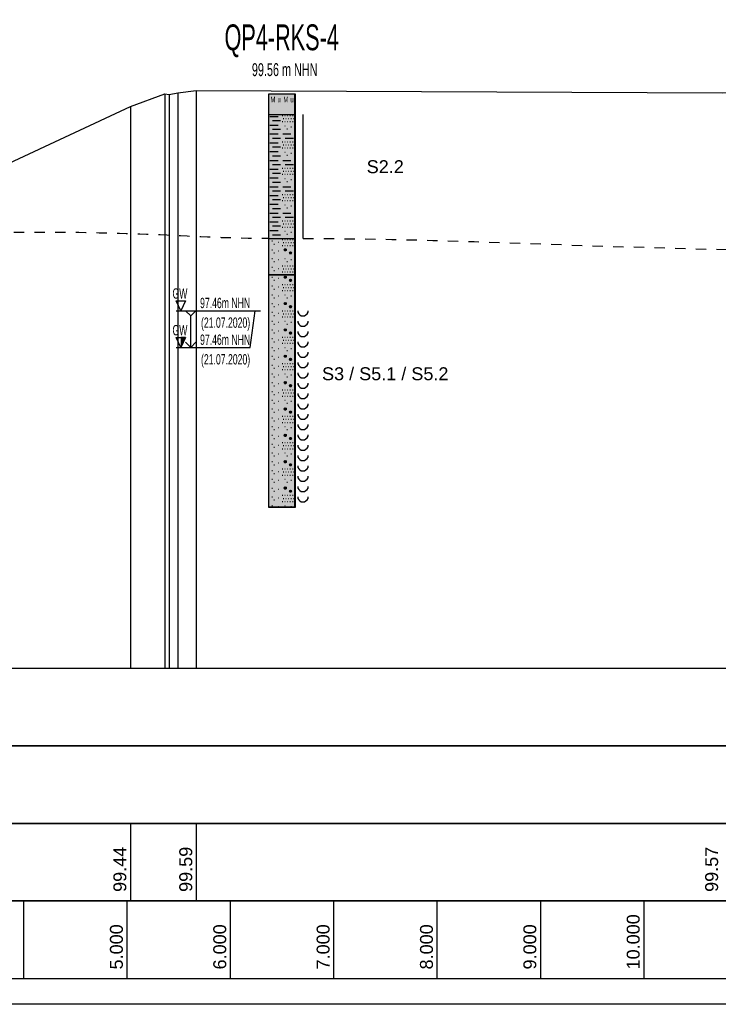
# Model space of a CAD drawing. Header units: metres. Extents: x -17 to 824, y 89 to 134.
# Tile 30 of 80: x 304 to 311, y 91 to 100. Entities that reach past the tile are written whole.
import ezdxf
from ezdxf.enums import TextEntityAlignment as Align

# ---------------------------------------------------------------- set-up
doc = ezdxf.new("R2010")
doc.units = ezdxf.units.M
doc.linetypes.add('ACAD_ISO03W100', pattern=[30, 12, -18])
for name, color, linetype in [('BG_GT_DC_RKS', 249, 'Continuous'), ('BG_GT_SCHICHT', 3, 'ACAD_ISO03W100'), ('BG_GT_TE', 6, 'Continuous'), ('BW_KOERP_GESCH', 126, 'Continuous'), ('BW_Z_BEM', 52, 'Continuous'), ('ZZ_GITTER', 40, 'Continuous')]:
    doc.layers.add(name, color=color, linetype=linetype)
doc.layers.add('ZZ_AFENSTER', color=6, linetype='Continuous', plot=False)
doc.styles.add('ARI025_V_50', font='arial.ttf', dxfattribs={"height": 0.125})
doc.styles.add('Arial', font='arial.ttf')
doc.styles.get("Standard").update_dxf_attribs({"font": 'arial.ttf'})

# ---------------------------------------------------------------- blocks, each defined once
blk = doc.blocks.new('QP4-RKS-4')
for p, q in [((-0.00255, 0), (0.00255, 0)), ((-0.00255, -0.0041), (-0.00255, 0)), ((-0.00255, 0), (0.00245, 0)), ((-0.00255, -0.08), (-0.00255, 0)), ((0.00245, 0), (0.00245, -0.08)), ((0.00255, 0), (0.00255, -0.0041)), ((-0.00255, -0.004), (0.00255, -0.004)), ((-0.00255, -0.0281), (-0.00255, -0.004)), ((0.00255, -0.0041), (-0.00255, -0.0041)), ((-0.00235, -0.0044), (-0.00075, -0.0044)), ((-0.00185, -0.0052), (-0.00025, -0.0052)), ((0.00005, -0.0042), (0.00015, -0.0042)), ((0.00005, -0.0054), (0.00015, -0.0054)), ((0.00025, -0.0048), (0.00035, -0.0048)), ((0.00055, -0.0042), (0.00065, -0.0042)), ((0.00055, -0.0054), (0.00065, -0.0054)), ((0.00075, -0.0048), (0.00085, -0.0048)), ((0.00105, -0.0042), (0.00115, -0.0042)), ((0.00105, -0.0054), (0.00115, -0.0054)), ((0.00125, -0.0048), (0.00135, -0.0048)), ((0.00155, -0.0042), (0.00165, -0.0042)), ((0.00155, -0.0054), (0.00165, -0.0054)), ((0.00175, -0.0048), (0.00185, -0.0048)), ((0.00205, -0.0042), (0.00215, -0.0042)), ((0.00205, -0.0054), (0.00215, -0.0054)), ((0.00225, -0.0048), (0.00235, -0.0048)), ((0.00255, -0.004), (0.00255, -0.0281)), ((0.00405, -0.004), (0.00405, -0.028)), ((-0.00235, -0.0061), (-0.00075, -0.0061)), ((-0.00185, -0.0069), (-0.00025, -0.0069)), ((0.00055, -0.0062), (0.00065, -0.0062)), ((0.00095, -0.0068), (0.00105, -0.0068)), ((0.00175, -0.0064), (0.00185, -0.0064)), ((-0.00235, -0.0078), (-0.00075, -0.0078)), ((-0.00235, -0.0095), (-0.00075, -0.0095)), ((-0.00185, -0.0086), (-0.00025, -0.0086)), ((0.00005, -0.0093), (0.00015, -0.0093)), ((0.00015, -0.0078), (0.00175, -0.0078)), ((0.00055, -0.0093), (0.00065, -0.0093)), ((0.00065, -0.0086), (0.00225, -0.0086)), ((0.00105, -0.0093), (0.00115, -0.0093)), ((0.00155, -0.0093), (0.00165, -0.0093)), ((0.00205, -0.0093), (0.00215, -0.0093)), ((-0.00235, -0.0112), (-0.00075, -0.0112)), ((-0.00185, -0.0103), (-0.00025, -0.0103)), ((0.00005, -0.0105), (0.00015, -0.0105)), ((0.00025, -0.0099), (0.00035, -0.0099)), ((0.00055, -0.0105), (0.00065, -0.0105)), ((0.00055, -0.0113), (0.00065, -0.0113)), ((0.00075, -0.0099), (0.00085, -0.0099)), ((0.00105, -0.0105), (0.00115, -0.0105)), ((0.00125, -0.0099), (0.00135, -0.0099)), ((0.00155, -0.0105), (0.00165, -0.0105)), ((0.00175, -0.0099), (0.00185, -0.0099)), ((0.00205, -0.0105), (0.00215, -0.0105)), ((0.00225, -0.0099), (0.00235, -0.0099)), ((-0.00235, -0.0129), (-0.00075, -0.0129)), ((-0.00185, -0.012), (-0.00025, -0.012)), ((0.00015, -0.0129), (0.00175, -0.0129)), ((0.00095, -0.0119), (0.00105, -0.0119)), ((0.00175, -0.0115), (0.00185, -0.0115)), ((-0.00235, -0.0146), (-0.00075, -0.0146)), ((-0.00185, -0.0137), (-0.00025, -0.0137)), ((0.00005, -0.0144), (0.00015, -0.0144)), ((0.00025, -0.015), (0.00035, -0.015)), ((0.00055, -0.0144), (0.00065, -0.0144)), ((0.00065, -0.0137), (0.00225, -0.0137)), ((0.00075, -0.015), (0.00085, -0.015)), ((0.00105, -0.0144), (0.00115, -0.0144)), ((0.00125, -0.015), (0.00135, -0.015)), ((0.00155, -0.0144), (0.00165, -0.0144)), ((0.00175, -0.015), (0.00185, -0.015)), ((0.00205, -0.0144), (0.00215, -0.0144)), ((0.00225, -0.015), (0.00235, -0.015)), ((-0.00235, -0.0163), (-0.00075, -0.0163)), ((-0.00185, -0.0154), (-0.00025, -0.0154)), ((-0.00185, -0.0171), (-0.00025, -0.0171)), ((0.00005, -0.0156), (0.00015, -0.0156)), ((0.00055, -0.0156), (0.00065, -0.0156)), ((0.00055, -0.0164), (0.00065, -0.0164)), ((0.00095, -0.017), (0.00105, -0.017)), ((0.00105, -0.0156), (0.00115, -0.0156)), ((0.00155, -0.0156), (0.00165, -0.0156)), ((0.00175, -0.0166), (0.00185, -0.0166)), ((0.00205, -0.0156), (0.00215, -0.0156)), ((-0.00235, -0.018), (-0.00075, -0.018)), ((-0.00185, -0.0188), (-0.00025, -0.0188)), ((0.00015, -0.018), (0.00175, -0.018)), ((0.00065, -0.0188), (0.00225, -0.0188)), ((-0.00235, -0.0197), (-0.00075, -0.0197)), ((-0.00185, -0.0205), (-0.00025, -0.0205)), ((0.00005, -0.0195), (0.00015, -0.0195)), ((0.00005, -0.0207), (0.00015, -0.0207)), ((0.00025, -0.0201), (0.00035, -0.0201)), ((0.00055, -0.0195), (0.00065, -0.0195)), ((0.00055, -0.0207), (0.00065, -0.0207)), ((0.00075, -0.0201), (0.00085, -0.0201)), ((0.00105, -0.0195), (0.00115, -0.0195)), ((0.00105, -0.0207), (0.00115, -0.0207)), ((0.00125, -0.0201), (0.00135, -0.0201)), ((0.00155, -0.0195), (0.00165, -0.0195)), ((0.00155, -0.0207), (0.00165, -0.0207)), ((0.00175, -0.0201), (0.00185, -0.0201)), ((0.00205, -0.0195), (0.00215, -0.0195)), ((0.00205, -0.0207), (0.00215, -0.0207)), ((0.00225, -0.0201), (0.00235, -0.0201)), ((-0.00235, -0.0214), (-0.00075, -0.0214)), ((-0.00185, -0.0222), (-0.00025, -0.0222)), ((0.00055, -0.0215), (0.00065, -0.0215)), ((0.00095, -0.0221), (0.00105, -0.0221)), ((0.00175, -0.0217), (0.00185, -0.0217)), ((-0.00235, -0.0231), (-0.00075, -0.0231)), ((-0.00185, -0.0239), (-0.00025, -0.0239)), ((0.00005, -0.0246), (0.00015, -0.0246)), ((0.00015, -0.0231), (0.00175, -0.0231)), ((0.00055, -0.0246), (0.00065, -0.0246)), ((0.00065, -0.0239), (0.00225, -0.0239)), ((0.00105, -0.0246), (0.00115, -0.0246)), ((0.00155, -0.0246), (0.00165, -0.0246)), ((0.00205, -0.0246), (0.00215, -0.0246)), ((-0.00235, -0.0248), (-0.00075, -0.0248)), ((-0.00235, -0.0265), (-0.00075, -0.0265)), ((-0.00185, -0.0256), (-0.00025, -0.0256)), ((0.00005, -0.0258), (0.00015, -0.0258)), ((0.00025, -0.0252), (0.00035, -0.0252)), ((0.00055, -0.0258), (0.00065, -0.0258)), ((0.00055, -0.0266), (0.00065, -0.0266)), ((0.00075, -0.0252), (0.00085, -0.0252)), ((0.00105, -0.0258), (0.00115, -0.0258)), ((0.00125, -0.0252), (0.00135, -0.0252)), ((0.00155, -0.0258), (0.00165, -0.0258)), ((0.00175, -0.0252), (0.00185, -0.0252)), ((0.00205, -0.0258), (0.00215, -0.0258)), ((0.00225, -0.0252), (0.00235, -0.0252)), ((-0.00255, -0.028), (0.00255, -0.028)), ((-0.00255, -0.0351), (-0.00255, -0.028)), ((0.00255, -0.0281), (-0.00255, -0.0281)), ((-0.00195, -0.0285), (-0.00185, -0.0285)), ((-0.00185, -0.0273), (-0.00025, -0.0273)), ((0.00005, -0.0282), (0.00015, -0.0282)), ((0.00055, -0.0282), (0.00065, -0.0282)), ((0.00095, -0.0272), (0.00105, -0.0272)), ((0.00105, -0.0282), (0.00115, -0.0282)), ((0.00155, -0.0282), (0.00165, -0.0282)), ((0.00175, -0.0268), (0.00185, -0.0268)), ((0.00205, -0.0282), (0.00215, -0.0282)), ((0.00255, -0.028), (0.00255, -0.0351)), ((-0.00195, -0.0302), (-0.00185, -0.0302)), ((-0.00155, -0.0291), (-0.00145, -0.0291)), ((-0.00075, -0.0287), (-0.00065, -0.0287)), ((-0.00075, -0.0304), (-0.00065, -0.0304)), ((0.00005, -0.0294), (0.00015, -0.0294)), ((0.00025, -0.0288), (0.00035, -0.0288)), ((0.00045, -0.0302), (0.00085, -0.0302)), ((0.00046, -0.03015), (0.00084, -0.03015)), ((0.00046, -0.03025), (0.00084, -0.03025)), ((0.00048, -0.0301), (0.00082, -0.0301)), ((0.00048, -0.0303), (0.00082, -0.0303)), ((0.00052, -0.03005), (0.00078, -0.03005)), ((0.00052, -0.03035), (0.00078, -0.03035)), ((0.00055, -0.0294), (0.00065, -0.0294)), ((0.00075, -0.0288), (0.00085, -0.0288)), ((0.00105, -0.0294), (0.00115, -0.0294)), ((0.00125, -0.0288), (0.00135, -0.0288)), ((0.00155, -0.0294), (0.00165, -0.0294)), ((0.00175, -0.0288), (0.00185, -0.0288)), ((0.00205, -0.0294), (0.00215, -0.0294)), ((0.00225, -0.0288), (0.00235, -0.0288)), ((-0.00195, -0.0319), (-0.00185, -0.0319)), ((-0.00155, -0.0308), (-0.00145, -0.0308)), ((-0.00075, -0.0321), (-0.00065, -0.0321)), ((0.00055, -0.0319), (0.00065, -0.0319)), ((0.00145, -0.0308), (0.00185, -0.0308)), ((0.00146, -0.03075), (0.00184, -0.03075)), ((0.00146, -0.03085), (0.00184, -0.03085)), ((0.00148, -0.0307), (0.00182, -0.0307)), ((0.00148, -0.0309), (0.00182, -0.0309)), ((0.00152, -0.03065), (0.00178, -0.03065)), ((0.00152, -0.03095), (0.00178, -0.03095)), ((0.00175, -0.0321), (0.00185, -0.0321)), ((-0.00195, -0.0336), (-0.00185, -0.0336)), ((-0.00155, -0.0325), (-0.00145, -0.0325)), ((-0.00155, -0.0342), (-0.00145, -0.0342)), ((-0.00075, -0.0338), (-0.00065, -0.0338)), ((0.00005, -0.0333), (0.00015, -0.0333)), ((0.00025, -0.0339), (0.00035, -0.0339)), ((0.00055, -0.0333), (0.00065, -0.0333)), ((0.00075, -0.0339), (0.00085, -0.0339)), ((0.00095, -0.0325), (0.00105, -0.0325)), ((0.00105, -0.0333), (0.00115, -0.0333)), ((0.00125, -0.0339), (0.00135, -0.0339)), ((0.00155, -0.0333), (0.00165, -0.0333)), ((0.00175, -0.0339), (0.00185, -0.0339)), ((0.00205, -0.0333), (0.00215, -0.0333)), ((0.00225, -0.0339), (0.00235, -0.0339)), ((-0.00255, -0.035), (0.00255, -0.035)), ((-0.00255, -0.0801), (-0.00255, -0.035)), ((0.00255, -0.0351), (-0.00255, -0.0351)), ((-0.00195, -0.0355), (-0.00185, -0.0355)), ((-0.00155, -0.0361), (-0.00145, -0.0361)), ((-0.00075, -0.0357), (-0.00065, -0.0357)), ((0.00005, -0.0345), (0.00015, -0.0345)), ((0.00045, -0.0355), (0.00085, -0.0355)), ((0.00046, -0.03545), (0.00084, -0.03545)), ((0.00046, -0.03555), (0.00084, -0.03555)), ((0.00048, -0.0354), (0.00082, -0.0354)), ((0.00048, -0.0356), (0.00082, -0.0356)), ((0.00052, -0.03535), (0.00078, -0.03535)), ((0.00052, -0.03565), (0.00078, -0.03565)), ((0.00055, -0.0345), (0.00065, -0.0345)), ((0.00105, -0.0345), (0.00115, -0.0345)), ((0.00145, -0.0361), (0.00185, -0.0361)), ((0.00146, -0.03605), (0.00184, -0.03605)), ((0.00146, -0.03615), (0.00184, -0.03615)), ((0.00148, -0.036), (0.00182, -0.036)), ((0.00152, -0.03595), (0.00178, -0.03595)), ((0.00155, -0.0345), (0.00165, -0.0345)), ((0.00205, -0.0345), (0.00215, -0.0345)), ((0.00255, -0.035), (0.00255, -0.0801)), ((-0.00195, -0.0372), (-0.00185, -0.0372)), ((-0.00155, -0.0378), (-0.00145, -0.0378)), ((-0.00075, -0.0374), (-0.00065, -0.0374)), ((0.00005, -0.0369), (0.00015, -0.0369)), ((0.00005, -0.0381), (0.00015, -0.0381)), ((0.00025, -0.0375), (0.00035, -0.0375)), ((0.00055, -0.0369), (0.00065, -0.0369)), ((0.00055, -0.0381), (0.00065, -0.0381)), ((0.00075, -0.0375), (0.00085, -0.0375)), ((0.00105, -0.0369), (0.00115, -0.0369)), ((0.00105, -0.0381), (0.00115, -0.0381)), ((0.00125, -0.0375), (0.00135, -0.0375)), ((0.00148, -0.0362), (0.00182, -0.0362)), ((0.00152, -0.03625), (0.00178, -0.03625)), ((0.00155, -0.0369), (0.00165, -0.0369)), ((0.00155, -0.0381), (0.00165, -0.0381)), ((0.00175, -0.0375), (0.00185, -0.0375)), ((0.00205, -0.0369), (0.00215, -0.0369)), ((0.00205, -0.0381), (0.00215, -0.0381)), ((0.00225, -0.0375), (0.00235, -0.0375)), ((-0.00195, -0.0389), (-0.00185, -0.0389)), ((-0.00155, -0.0395), (-0.00145, -0.0395)), ((-0.00075, -0.0391), (-0.00065, -0.0391)), ((0.00055, -0.0389), (0.00065, -0.0389)), ((0.00095, -0.0395), (0.00105, -0.0395)), ((0.00175, -0.0391), (0.00185, -0.0391)), ((-0.00195, -0.0406), (-0.00185, -0.0406)), ((-0.00155, -0.0412), (-0.00145, -0.0412)), ((-0.00075, -0.0408), (-0.00065, -0.0408)), ((0.00045, -0.0406), (0.00085, -0.0406)), ((0.00046, -0.04055), (0.00084, -0.04055)), ((0.00046, -0.04065), (0.00084, -0.04065)), ((0.00048, -0.0405), (0.00082, -0.0405)), ((0.00048, -0.0407), (0.00082, -0.0407)), ((0.00052, -0.04045), (0.00078, -0.04045)), ((0.00052, -0.04075), (0.00078, -0.04075)), ((0.00145, -0.0412), (0.00185, -0.0412)), ((0.00146, -0.04115), (0.00184, -0.04115)), ((0.00146, -0.04125), (0.00184, -0.04125)), ((0.00148, -0.0411), (0.00182, -0.0411)), ((0.00148, -0.0413), (0.00182, -0.0413)), ((0.00152, -0.04105), (0.00178, -0.04105)), ((0.00152, -0.04135), (0.00178, -0.04135)), ((-0.00195, -0.0423), (-0.00185, -0.0423)), ((-0.00155, -0.0429), (-0.00145, -0.0429)), ((-0.00075, -0.0425), (-0.00065, -0.0425)), ((0.00005, -0.042), (0.00015, -0.042)), ((0.00005, -0.0432), (0.00015, -0.0432)), ((0.00025, -0.0426), (0.00035, -0.0426)), ((0.00055, -0.042), (0.00065, -0.042)), ((0.00055, -0.0432), (0.00065, -0.0432)), ((0.00075, -0.0426), (0.00085, -0.0426)), ((0.00105, -0.042), (0.00115, -0.042)), ((0.00105, -0.0432), (0.00115, -0.0432)), ((0.00125, -0.0426), (0.00135, -0.0426)), ((0.00155, -0.042), (0.00165, -0.042)), ((0.00155, -0.0432), (0.00165, -0.0432)), ((0.00175, -0.0426), (0.00185, -0.0426)), ((0.00205, -0.042), (0.00215, -0.042)), ((0.00205, -0.0432), (0.00215, -0.0432)), ((0.00225, -0.0426), (0.00235, -0.0426)), ((0.00305, -0.042), (0.00305, -0.0423)), ((0.00305, -0.0423), (0.00325, -0.0426)), ((0.00325, -0.0426), (0.00345, -0.0428)), ((0.00345, -0.0428), (0.00375, -0.043)), ((0.00375, -0.043), (0.00405, -0.043)), ((0.00405, -0.043), (0.00435, -0.043)), ((0.00435, -0.043), (0.00465, -0.0428)), ((0.00465, -0.0428), (0.00485, -0.0426)), ((0.00485, -0.0426), (0.00505, -0.0423)), ((0.00505, -0.0423), (0.00505, -0.042)), ((-0.00195, -0.044), (-0.00185, -0.044)), ((-0.00195, -0.0457), (-0.00185, -0.0457)), ((-0.00155, -0.0446), (-0.00145, -0.0446)), ((-0.00075, -0.0442), (-0.00065, -0.0442)), ((0.00045, -0.0457), (0.00085, -0.0457)), ((0.00046, -0.04565), (0.00084, -0.04565)), ((0.00048, -0.0456), (0.00082, -0.0456)), ((0.00052, -0.04555), (0.00078, -0.04555)), ((0.00055, -0.044), (0.00065, -0.044)), ((0.00095, -0.0446), (0.00105, -0.0446)), ((0.00175, -0.0442), (0.00185, -0.0442)), ((0.00305, -0.044), (0.00305, -0.0443)), ((0.00305, -0.0443), (0.00325, -0.0446)), ((0.00325, -0.0446), (0.00345, -0.0448)), ((0.00345, -0.0448), (0.00375, -0.045)), ((0.00375, -0.045), (0.00405, -0.045)), ((0.00405, -0.045), (0.00435, -0.045)), ((0.00435, -0.045), (0.00465, -0.0448)), ((0.00465, -0.0448), (0.00485, -0.0446)), ((0.00485, -0.0446), (0.00505, -0.0443)), ((0.00505, -0.0443), (0.00505, -0.044)), ((-0.00195, -0.0474), (-0.00185, -0.0474)), ((-0.00155, -0.0463), (-0.00145, -0.0463)), ((-0.00075, -0.0459), (-0.00065, -0.0459)), ((-0.00075, -0.0476), (-0.00065, -0.0476)), ((0.00005, -0.0471), (0.00015, -0.0471)), ((0.00046, -0.04575), (0.00084, -0.04575)), ((0.00048, -0.0458), (0.00082, -0.0458)), ((0.00052, -0.04585), (0.00078, -0.04585)), ((0.00055, -0.0471), (0.00065, -0.0471)), ((0.00105, -0.0471), (0.00115, -0.0471)), ((0.00145, -0.0463), (0.00185, -0.0463)), ((0.00146, -0.04625), (0.00184, -0.04625)), ((0.00146, -0.04635), (0.00184, -0.04635)), ((0.00148, -0.0462), (0.00182, -0.0462)), ((0.00148, -0.0464), (0.00182, -0.0464)), ((0.00152, -0.04615), (0.00178, -0.04615)), ((0.00152, -0.04645), (0.00178, -0.04645)), ((0.00155, -0.0471), (0.00165, -0.0471)), ((0.00205, -0.0471), (0.00215, -0.0471)), ((0.00305, -0.046), (0.00305, -0.0463)), ((0.00305, -0.0463), (0.00325, -0.0466)), ((0.00325, -0.0466), (0.00345, -0.0468)), ((0.00345, -0.0468), (0.00375, -0.047)), ((0.00375, -0.047), (0.00405, -0.047)), ((0.00405, -0.047), (0.00435, -0.047)), ((0.00435, -0.047), (0.00465, -0.0468)), ((0.00465, -0.0468), (0.00485, -0.0466)), ((0.00485, -0.0466), (0.00505, -0.0463)), ((0.00505, -0.0463), (0.00505, -0.046)), ((-0.00195, -0.0491), (-0.00185, -0.0491)), ((-0.00155, -0.048), (-0.00145, -0.048)), ((-0.00075, -0.0493), (-0.00065, -0.0493)), ((0.00005, -0.0483), (0.00015, -0.0483)), ((0.00025, -0.0477), (0.00035, -0.0477)), ((0.00055, -0.0483), (0.00065, -0.0483)), ((0.00055, -0.0491), (0.00065, -0.0491)), ((0.00075, -0.0477), (0.00085, -0.0477)), ((0.00105, -0.0483), (0.00115, -0.0483)), ((0.00125, -0.0477), (0.00135, -0.0477)), ((0.00155, -0.0483), (0.00165, -0.0483)), ((0.00175, -0.0477), (0.00185, -0.0477)), ((0.00175, -0.0493), (0.00185, -0.0493)), ((0.00205, -0.0483), (0.00215, -0.0483)), ((0.00225, -0.0477), (0.00235, -0.0477)), ((0.00305, -0.048), (0.00305, -0.0483)), ((0.00305, -0.0483), (0.00325, -0.0486)), ((0.00325, -0.0486), (0.00345, -0.0488)), ((0.00345, -0.0488), (0.00375, -0.049)), ((0.00375, -0.049), (0.00405, -0.049)), ((0.00405, -0.049), (0.00435, -0.049)), ((0.00435, -0.049), (0.00465, -0.0488)), ((0.00465, -0.0488), (0.00485, -0.0486)), ((0.00485, -0.0486), (0.00505, -0.0483)), ((0.00505, -0.0483), (0.00505, -0.048)), ((-0.00195, -0.0508), (-0.00185, -0.0508)), ((-0.00155, -0.0497), (-0.00145, -0.0497)), ((-0.00155, -0.0514), (-0.00145, -0.0514)), ((-0.00075, -0.051), (-0.00065, -0.051)), ((0.00045, -0.0508), (0.00085, -0.0508)), ((0.00046, -0.05075), (0.00084, -0.05075)), ((0.00046, -0.05085), (0.00084, -0.05085)), ((0.00048, -0.0507), (0.00082, -0.0507)), ((0.00048, -0.0509), (0.00082, -0.0509)), ((0.00052, -0.05065), (0.00078, -0.05065)), ((0.00052, -0.05095), (0.00078, -0.05095)), ((0.00095, -0.0497), (0.00105, -0.0497)), ((0.00145, -0.0514), (0.00185, -0.0514)), ((0.00146, -0.05135), (0.00184, -0.05135)), ((0.00148, -0.0513), (0.00182, -0.0513)), ((0.00152, -0.05125), (0.00178, -0.05125)), ((0.00305, -0.05), (0.00305, -0.0503)), ((0.00305, -0.0503), (0.00325, -0.0506)), ((0.00325, -0.0506), (0.00345, -0.0508)), ((0.00345, -0.0508), (0.00375, -0.051)), ((0.00375, -0.051), (0.00405, -0.051)), ((0.00405, -0.051), (0.00435, -0.051)), ((0.00435, -0.051), (0.00465, -0.0508)), ((0.00465, -0.0508), (0.00485, -0.0506)), ((0.00485, -0.0506), (0.00505, -0.0503)), ((0.00505, -0.0503), (0.00505, -0.05)), ((-0.00195, -0.0525), (-0.00185, -0.0525)), ((-0.00155, -0.0531), (-0.00145, -0.0531)), ((-0.00075, -0.0527), (-0.00065, -0.0527)), ((0.00005, -0.0522), (0.00015, -0.0522)), ((0.00025, -0.0528), (0.00035, -0.0528)), ((0.00055, -0.0522), (0.00065, -0.0522)), ((0.00075, -0.0528), (0.00085, -0.0528)), ((0.00105, -0.0522), (0.00115, -0.0522)), ((0.00125, -0.0528), (0.00135, -0.0528)), ((0.00146, -0.05145), (0.00184, -0.05145)), ((0.00148, -0.0515), (0.00182, -0.0515)), ((0.00152, -0.05155), (0.00178, -0.05155)), ((0.00155, -0.0522), (0.00165, -0.0522)), ((0.00175, -0.0528), (0.00185, -0.0528)), ((0.00205, -0.0522), (0.00215, -0.0522)), ((0.00225, -0.0528), (0.00235, -0.0528)), ((0.00305, -0.052), (0.00305, -0.0523)), ((0.00305, -0.0523), (0.00325, -0.0526)), ((0.00325, -0.0526), (0.00345, -0.0528)), ((0.00345, -0.0528), (0.00375, -0.053)), ((0.00375, -0.053), (0.00405, -0.053)), ((0.00405, -0.053), (0.00435, -0.053)), ((0.00435, -0.053), (0.00465, -0.0528)), ((0.00465, -0.0528), (0.00485, -0.0526)), ((0.00485, -0.0526), (0.00505, -0.0523)), ((0.00505, -0.0523), (0.00505, -0.052)), ((-0.00195, -0.0542), (-0.00185, -0.0542)), ((-0.00155, -0.0548), (-0.00145, -0.0548)), ((-0.00075, -0.0544), (-0.00065, -0.0544)), ((0.00005, -0.0534), (0.00015, -0.0534)), ((0.00055, -0.0534), (0.00065, -0.0534)), ((0.00055, -0.0542), (0.00065, -0.0542)), ((0.00095, -0.0548), (0.00105, -0.0548)), ((0.00105, -0.0534), (0.00115, -0.0534)), ((0.00155, -0.0534), (0.00165, -0.0534)), ((0.00175, -0.0544), (0.00185, -0.0544)), ((0.00205, -0.0534), (0.00215, -0.0534)), ((0.00305, -0.054), (0.00305, -0.0543)), ((0.00305, -0.0543), (0.00325, -0.0546)), ((0.00325, -0.0546), (0.00345, -0.0548)), ((0.00345, -0.0548), (0.00375, -0.055)), ((0.00375, -0.055), (0.00405, -0.055)), ((0.00405, -0.055), (0.00435, -0.055)), ((0.00435, -0.055), (0.00465, -0.0548)), ((0.00465, -0.0548), (0.00485, -0.0546)), ((0.00485, -0.0546), (0.00505, -0.0543)), ((0.00505, -0.0543), (0.00505, -0.054)), ((-0.00195, -0.0559), (-0.00185, -0.0559)), ((-0.00155, -0.0565), (-0.00145, -0.0565)), ((-0.00075, -0.0561), (-0.00065, -0.0561)), ((0.00045, -0.0559), (0.00085, -0.0559)), ((0.00046, -0.05585), (0.00084, -0.05585)), ((0.00046, -0.05595), (0.00084, -0.05595)), ((0.00048, -0.0558), (0.00082, -0.0558)), ((0.00048, -0.056), (0.00082, -0.056)), ((0.00052, -0.05575), (0.00078, -0.05575)), ((0.00052, -0.05605), (0.00078, -0.05605)), ((0.00145, -0.0565), (0.00185, -0.0565)), ((0.00146, -0.05645), (0.00184, -0.05645)), ((0.00146, -0.05655), (0.00184, -0.05655)), ((0.00148, -0.0564), (0.00182, -0.0564)), ((0.00148, -0.0566), (0.00182, -0.0566)), ((0.00152, -0.05635), (0.00178, -0.05635)), ((0.00152, -0.05665), (0.00178, -0.05665)), ((0.00305, -0.056), (0.00305, -0.0563)), ((0.00305, -0.0563), (0.00325, -0.0566)), ((0.00325, -0.0566), (0.00345, -0.0568)), ((0.00345, -0.0568), (0.00375, -0.057)), ((0.00375, -0.057), (0.00405, -0.057)), ((0.00405, -0.057), (0.00435, -0.057)), ((0.00435, -0.057), (0.00465, -0.0568)), ((0.00465, -0.0568), (0.00485, -0.0566)), ((0.00485, -0.0566), (0.00505, -0.0563)), ((0.00505, -0.0563), (0.00505, -0.056)), ((-0.00195, -0.0576), (-0.00185, -0.0576)), ((-0.00155, -0.0582), (-0.00145, -0.0582)), ((-0.00075, -0.0578), (-0.00065, -0.0578)), ((0.00005, -0.0573), (0.00015, -0.0573)), ((0.00005, -0.0585), (0.00015, -0.0585)), ((0.00025, -0.0579), (0.00035, -0.0579)), ((0.00055, -0.0573), (0.00065, -0.0573)), ((0.00055, -0.0585), (0.00065, -0.0585)), ((0.00075, -0.0579), (0.00085, -0.0579)), ((0.00105, -0.0573), (0.00115, -0.0573)), ((0.00105, -0.0585), (0.00115, -0.0585)), ((0.00125, -0.0579), (0.00135, -0.0579)), ((0.00155, -0.0573), (0.00165, -0.0573)), ((0.00155, -0.0585), (0.00165, -0.0585)), ((0.00175, -0.0579), (0.00185, -0.0579)), ((0.00205, -0.0573), (0.00215, -0.0573)), ((0.00205, -0.0585), (0.00215, -0.0585)), ((0.00225, -0.0579), (0.00235, -0.0579)), ((0.00305, -0.058), (0.00305, -0.0583)), ((0.00305, -0.0583), (0.00325, -0.0586)), ((0.00325, -0.0586), (0.00345, -0.0588)), ((0.00345, -0.0588), (0.00375, -0.059)), ((0.00375, -0.059), (0.00405, -0.059)), ((0.00405, -0.059), (0.00435, -0.059)), ((0.00435, -0.059), (0.00465, -0.0588)), ((0.00465, -0.0588), (0.00485, -0.0586)), ((0.00485, -0.0586), (0.00505, -0.0583)), ((0.00505, -0.0583), (0.00505, -0.058)), ((-0.00195, -0.0593), (-0.00185, -0.0593)), ((-0.00155, -0.0599), (-0.00145, -0.0599)), ((-0.00075, -0.0595), (-0.00065, -0.0595)), ((0.00046, -0.06095), (0.00084, -0.06095)), ((0.00048, -0.0609), (0.00082, -0.0609)), ((0.00052, -0.06085), (0.00078, -0.06085)), ((0.00055, -0.0593), (0.00065, -0.0593)), ((0.00095, -0.0599), (0.00105, -0.0599)), ((0.00175, -0.0595), (0.00185, -0.0595)), ((0.00305, -0.06), (0.00305, -0.0603)), ((0.00305, -0.0603), (0.00325, -0.0606)), ((0.00325, -0.0606), (0.00345, -0.0608)), ((0.00345, -0.0608), (0.00375, -0.061)), ((0.00435, -0.061), (0.00465, -0.0608)), ((0.00465, -0.0608), (0.00485, -0.0606)), ((0.00485, -0.0606), (0.00505, -0.0603)), ((0.00505, -0.0603), (0.00505, -0.06)), ((-0.00195, -0.061), (-0.00185, -0.061)), ((-0.00195, -0.0627), (-0.00185, -0.0627)), ((-0.00155, -0.0616), (-0.00145, -0.0616)), ((-0.00075, -0.0612), (-0.00065, -0.0612)), ((0.00005, -0.0624), (0.00015, -0.0624)), ((0.00045, -0.061), (0.00085, -0.061)), ((0.00046, -0.06105), (0.00084, -0.06105)), ((0.00048, -0.0611), (0.00082, -0.0611)), ((0.00052, -0.06115), (0.00078, -0.06115)), ((0.00055, -0.0624), (0.00065, -0.0624)), ((0.00105, -0.0624), (0.00115, -0.0624)), ((0.00145, -0.0616), (0.00185, -0.0616)), ((0.00146, -0.06155), (0.00184, -0.06155)), ((0.00146, -0.06165), (0.00184, -0.06165)), ((0.00148, -0.0615), (0.00182, -0.0615)), ((0.00148, -0.0617), (0.00182, -0.0617)), ((0.00152, -0.06145), (0.00178, -0.06145)), ((0.00152, -0.06175), (0.00178, -0.06175)), ((0.00155, -0.0624), (0.00165, -0.0624)), ((0.00205, -0.0624), (0.00215, -0.0624)), ((0.00305, -0.062), (0.00305, -0.0623)), ((0.00305, -0.0623), (0.00325, -0.0626)), ((0.00325, -0.0626), (0.00345, -0.0628)), ((0.00345, -0.0628), (0.00375, -0.063)), ((0.00375, -0.061), (0.00405, -0.061)), ((0.00405, -0.061), (0.00435, -0.061)), ((0.00435, -0.063), (0.00465, -0.0628)), ((0.00465, -0.0628), (0.00485, -0.0626)), ((0.00485, -0.0626), (0.00505, -0.0623)), ((0.00505, -0.0623), (0.00505, -0.062)), ((-0.00195, -0.0644), (-0.00185, -0.0644)), ((-0.00155, -0.0633), (-0.00145, -0.0633)), ((-0.00075, -0.0629), (-0.00065, -0.0629)), ((-0.00075, -0.0646), (-0.00065, -0.0646)), ((0.00005, -0.0636), (0.00015, -0.0636)), ((0.00025, -0.063), (0.00035, -0.063)), ((0.00055, -0.0636), (0.00065, -0.0636)), ((0.00055, -0.0644), (0.00065, -0.0644)), ((0.00075, -0.063), (0.00085, -0.063)), ((0.00105, -0.0636), (0.00115, -0.0636)), ((0.00125, -0.063), (0.00135, -0.063)), ((0.00155, -0.0636), (0.00165, -0.0636)), ((0.00175, -0.063), (0.00185, -0.063)), ((0.00175, -0.0646), (0.00185, -0.0646)), ((0.00205, -0.0636), (0.00215, -0.0636)), ((0.00225, -0.063), (0.00235, -0.063)), ((0.00305, -0.064), (0.00305, -0.0643)), ((0.00305, -0.0643), (0.00325, -0.0646)), ((0.00325, -0.0646), (0.00345, -0.0648)), ((0.00375, -0.063), (0.00405, -0.063)), ((0.00405, -0.063), (0.00435, -0.063)), ((0.00465, -0.0648), (0.00485, -0.0646)), ((0.00485, -0.0646), (0.00505, -0.0643)), ((0.00505, -0.0643), (0.00505, -0.064)), ((-0.00195, -0.0661), (-0.00185, -0.0661)), ((-0.00155, -0.065), (-0.00145, -0.065)), ((-0.00075, -0.0663), (-0.00065, -0.0663)), ((0.00045, -0.0661), (0.00085, -0.0661)), ((0.00046, -0.06605), (0.00084, -0.06605)), ((0.00046, -0.06615), (0.00084, -0.06615)), ((0.00048, -0.066), (0.00082, -0.066)), ((0.00048, -0.0662), (0.00082, -0.0662)), ((0.00052, -0.06595), (0.00078, -0.06595)), ((0.00052, -0.06625), (0.00078, -0.06625)), ((0.00095, -0.065), (0.00105, -0.065)), ((0.00146, -0.06665), (0.00184, -0.06665)), ((0.00148, -0.0666), (0.00182, -0.0666)), ((0.00152, -0.06655), (0.00178, -0.06655)), ((0.00305, -0.066), (0.00305, -0.0663)), ((0.00305, -0.0663), (0.00325, -0.0666)), ((0.00325, -0.0666), (0.00345, -0.0668)), ((0.00345, -0.0648), (0.00375, -0.065)), ((0.00375, -0.065), (0.00405, -0.065)), ((0.00405, -0.065), (0.00435, -0.065)), ((0.00435, -0.065), (0.00465, -0.0648)), ((0.00465, -0.0668), (0.00485, -0.0666)), ((0.00485, -0.0666), (0.00505, -0.0663)), ((0.00505, -0.0663), (0.00505, -0.066)), ((-0.00195, -0.0678), (-0.00185, -0.0678)), ((-0.00155, -0.0667), (-0.00145, -0.0667)), ((-0.00155, -0.0684), (-0.00145, -0.0684)), ((-0.00075, -0.068), (-0.00065, -0.068)), ((0.00005, -0.0675), (0.00015, -0.0675)), ((0.00025, -0.0681), (0.00035, -0.0681)), ((0.00055, -0.0675), (0.00065, -0.0675)), ((0.00075, -0.0681), (0.00085, -0.0681)), ((0.00105, -0.0675), (0.00115, -0.0675)), ((0.00125, -0.0681), (0.00135, -0.0681)), ((0.00145, -0.0667), (0.00185, -0.0667)), ((0.00146, -0.06675), (0.00184, -0.06675)), ((0.00148, -0.0668), (0.00182, -0.0668)), ((0.00152, -0.06685), (0.00178, -0.06685)), ((0.00155, -0.0675), (0.00165, -0.0675)), ((0.00175, -0.0681), (0.00185, -0.0681)), ((0.00205, -0.0675), (0.00215, -0.0675)), ((0.00225, -0.0681), (0.00235, -0.0681)), ((0.00305, -0.068), (0.00305, -0.0683)), ((0.00305, -0.0683), (0.00325, -0.0686)), ((0.00345, -0.0668), (0.00375, -0.067)), ((0.00375, -0.067), (0.00405, -0.067)), ((0.00405, -0.067), (0.00435, -0.067)), ((0.00435, -0.067), (0.00465, -0.0668)), ((0.00485, -0.0686), (0.00505, -0.0683)), ((0.00505, -0.0683), (0.00505, -0.068)), ((-0.00195, -0.0695), (-0.00185, -0.0695)), ((-0.00155, -0.0701), (-0.00145, -0.0701)), ((-0.00075, -0.0697), (-0.00065, -0.0697)), ((0.00005, -0.0687), (0.00015, -0.0687)), ((0.00055, -0.0687), (0.00065, -0.0687)), ((0.00055, -0.0695), (0.00065, -0.0695)), ((0.00095, -0.0701), (0.00105, -0.0701)), ((0.00105, -0.0687), (0.00115, -0.0687)), ((0.00155, -0.0687), (0.00165, -0.0687)), ((0.00175, -0.0697), (0.00185, -0.0697)), ((0.00205, -0.0687), (0.00215, -0.0687)), ((0.00305, -0.07), (0.00305, -0.0703)), ((0.00305, -0.0703), (0.00325, -0.0706)), ((0.00325, -0.0686), (0.00345, -0.0688)), ((0.00345, -0.0688), (0.00375, -0.069)), ((0.00375, -0.069), (0.00405, -0.069)), ((0.00405, -0.069), (0.00435, -0.069)), ((0.00435, -0.069), (0.00465, -0.0688)), ((0.00465, -0.0688), (0.00485, -0.0686)), ((0.00485, -0.0706), (0.00505, -0.0703)), ((0.00505, -0.0703), (0.00505, -0.07)), ((-0.00195, -0.0712), (-0.00185, -0.0712)), ((-0.00155, -0.0718), (-0.00145, -0.0718)), ((-0.00075, -0.0714), (-0.00065, -0.0714)), ((0.00045, -0.0712), (0.00085, -0.0712)), ((0.00046, -0.07115), (0.00084, -0.07115)), ((0.00046, -0.07125), (0.00084, -0.07125)), ((0.00048, -0.0711), (0.00082, -0.0711)), ((0.00048, -0.0713), (0.00082, -0.0713)), ((0.00052, -0.07105), (0.00078, -0.07105)), ((0.00052, -0.07135), (0.00078, -0.07135)), ((0.00145, -0.0718), (0.00185, -0.0718)), ((0.00146, -0.07175), (0.00184, -0.07175)), ((0.00146, -0.07185), (0.00184, -0.07185)), ((0.00148, -0.0717), (0.00182, -0.0717)), ((0.00148, -0.0719), (0.00182, -0.0719)), ((0.00152, -0.07165), (0.00178, -0.07165)), ((0.00152, -0.07195), (0.00178, -0.07195)), ((0.00305, -0.072), (0.00305, -0.0723)), ((0.00305, -0.0723), (0.00325, -0.0726)), ((0.00325, -0.0706), (0.00345, -0.0708)), ((0.00345, -0.0708), (0.00375, -0.071)), ((0.00375, -0.071), (0.00405, -0.071)), ((0.00405, -0.071), (0.00435, -0.071)), ((0.00435, -0.071), (0.00465, -0.0708)), ((0.00465, -0.0708), (0.00485, -0.0706)), ((0.00485, -0.0726), (0.00505, -0.0723)), ((0.00505, -0.0723), (0.00505, -0.072)), ((-0.00195, -0.0729), (-0.00185, -0.0729)), ((-0.00155, -0.0735), (-0.00145, -0.0735)), ((-0.00075, -0.0731), (-0.00065, -0.0731)), ((0.00005, -0.0726), (0.00015, -0.0726)), ((0.00005, -0.0738), (0.00015, -0.0738)), ((0.00025, -0.0732), (0.00035, -0.0732)), ((0.00055, -0.0726), (0.00065, -0.0726)), ((0.00055, -0.0738), (0.00065, -0.0738)), ((0.00075, -0.0732), (0.00085, -0.0732)), ((0.00105, -0.0726), (0.00115, -0.0726)), ((0.00105, -0.0738), (0.00115, -0.0738)), ((0.00125, -0.0732), (0.00135, -0.0732)), ((0.00155, -0.0726), (0.00165, -0.0726)), ((0.00155, -0.0738), (0.00165, -0.0738)), ((0.00175, -0.0732), (0.00185, -0.0732)), ((0.00205, -0.0726), (0.00215, -0.0726)), ((0.00205, -0.0738), (0.00215, -0.0738)), ((0.00225, -0.0732), (0.00235, -0.0732)), ((0.00305, -0.074), (0.00305, -0.0743)), ((0.00325, -0.0726), (0.00345, -0.0728)), ((0.00345, -0.0728), (0.00375, -0.073)), ((0.00375, -0.073), (0.00405, -0.073)), ((0.00405, -0.073), (0.00435, -0.073)), ((0.00435, -0.073), (0.00465, -0.0728)), ((0.00465, -0.0728), (0.00485, -0.0726)), ((0.00505, -0.0743), (0.00505, -0.074)), ((-0.00195, -0.0746), (-0.00185, -0.0746)), ((-0.00155, -0.0752), (-0.00145, -0.0752)), ((-0.00075, -0.0748), (-0.00065, -0.0748)), ((0.00048, -0.0762), (0.00082, -0.0762)), ((0.00052, -0.07615), (0.00078, -0.07615)), ((0.00055, -0.0746), (0.00065, -0.0746)), ((0.00095, -0.0752), (0.00105, -0.0752)), ((0.00175, -0.0748), (0.00185, -0.0748)), ((0.00305, -0.0743), (0.00325, -0.0746)), ((0.00305, -0.076), (0.00305, -0.0763)), ((0.00325, -0.0746), (0.00345, -0.0748)), ((0.00345, -0.0748), (0.00375, -0.075)), ((0.00375, -0.075), (0.00405, -0.075)), ((0.00405, -0.075), (0.00435, -0.075)), ((0.00435, -0.075), (0.00465, -0.0748)), ((0.00465, -0.0748), (0.00485, -0.0746)), ((0.00485, -0.0746), (0.00505, -0.0743)), ((0.00505, -0.0763), (0.00505, -0.076)), ((-0.00195, -0.0763), (-0.00185, -0.0763)), ((-0.00195, -0.078), (-0.00185, -0.078)), ((-0.00155, -0.0769), (-0.00145, -0.0769)), ((-0.00075, -0.0765), (-0.00065, -0.0765)), ((0.00005, -0.0777), (0.00015, -0.0777)), ((0.00045, -0.0763), (0.00085, -0.0763)), ((0.00046, -0.07625), (0.00084, -0.07625)), ((0.00046, -0.07635), (0.00084, -0.07635)), ((0.00048, -0.0764), (0.00082, -0.0764)), ((0.00052, -0.07645), (0.00078, -0.07645)), ((0.00055, -0.0777), (0.00065, -0.0777)), ((0.00105, -0.0777), (0.00115, -0.0777)), ((0.00145, -0.0769), (0.00185, -0.0769)), ((0.00146, -0.07685), (0.00184, -0.07685)), ((0.00146, -0.07695), (0.00184, -0.07695)), ((0.00148, -0.0768), (0.00182, -0.0768)), ((0.00148, -0.077), (0.00182, -0.077)), ((0.00152, -0.07675), (0.00178, -0.07675)), ((0.00152, -0.07705), (0.00178, -0.07705)), ((0.00155, -0.0777), (0.00165, -0.0777)), ((0.00205, -0.0777), (0.00215, -0.0777)), ((0.00305, -0.0763), (0.00325, -0.0766)), ((0.00305, -0.078), (0.00305, -0.0783)), ((0.00325, -0.0766), (0.00345, -0.0768)), ((0.00345, -0.0768), (0.00375, -0.077)), ((0.00375, -0.077), (0.00405, -0.077)), ((0.00405, -0.077), (0.00435, -0.077)), ((0.00435, -0.077), (0.00465, -0.0768)), ((0.00465, -0.0768), (0.00485, -0.0766)), ((0.00485, -0.0766), (0.00505, -0.0763)), ((0.00505, -0.0783), (0.00505, -0.078)), ((0.00245, -0.08), (-0.00255, -0.08)), ((-0.00195, -0.0797), (-0.00185, -0.0797)), ((-0.00155, -0.0786), (-0.00145, -0.0786)), ((-0.00075, -0.0782), (-0.00065, -0.0782)), ((-0.00075, -0.0799), (-0.00065, -0.0799)), ((0.00005, -0.0789), (0.00015, -0.0789)), ((0.00025, -0.0783), (0.00035, -0.0783)), ((0.00055, -0.0789), (0.00065, -0.0789)), ((0.00055, -0.0797), (0.00065, -0.0797)), ((0.00075, -0.0783), (0.00085, -0.0783)), ((0.00105, -0.0789), (0.00115, -0.0789)), ((0.00125, -0.0783), (0.00135, -0.0783)), ((0.00155, -0.0789), (0.00165, -0.0789)), ((0.00175, -0.0783), (0.00185, -0.0783)), ((0.00175, -0.0799), (0.00185, -0.0799)), ((0.00205, -0.0789), (0.00215, -0.0789)), ((0.00225, -0.0783), (0.00235, -0.0783)), ((0.00305, -0.0783), (0.00325, -0.0786)), ((0.00325, -0.0786), (0.00345, -0.0788)), ((0.00345, -0.0788), (0.00375, -0.079)), ((0.00375, -0.079), (0.00405, -0.079)), ((0.00405, -0.079), (0.00435, -0.079)), ((0.00435, -0.079), (0.00465, -0.0788)), ((0.00465, -0.0788), (0.00485, -0.0786)), ((0.00485, -0.0786), (0.00505, -0.0783)), ((0.00255, -0.0801), (-0.00255, -0.0801))]:
    blk.add_line(p, q)
at = {"color": 160}
for p, q in [((-0.01955, -0.042), (-0.02045, -0.0401)), ((-0.02045, -0.0401), (-0.01865, -0.0401)), ((-0.01865, -0.0401), (-0.01955, -0.042)), ((-0.02045, -0.042), (-0.00415, -0.042)), ((-0.01765, -0.043), (-0.01865, -0.042)), ((-0.01665, -0.042), (-0.01765, -0.043)), ((-0.01765, -0.0491), (-0.01765, -0.043)), ((-0.00615, -0.0491), (-0.00515, -0.042)), ((-0.00515, -0.042), (-0.00415, -0.042)), ((-0.01955, -0.0491), (-0.02045, -0.0472)), ((-0.02045, -0.0472), (-0.01865, -0.0472)), ((-0.01865, -0.0472), (-0.01955, -0.0491)), ((-0.01865, -0.0472), (-0.01955, -0.0472)), ((-0.01867, -0.04725), (-0.01955, -0.04725)), ((-0.0187, -0.0473), (-0.01955, -0.0473)), ((-0.01872, -0.04735), (-0.01955, -0.04735)), ((-0.01874, -0.0474), (-0.01955, -0.0474)), ((-0.01877, -0.04745), (-0.01955, -0.04745)), ((-0.01879, -0.0475), (-0.01955, -0.0475)), ((-0.01882, -0.04755), (-0.01955, -0.04755)), ((-0.01884, -0.0476), (-0.01955, -0.0476)), ((-0.02045, -0.0491), (-0.00615, -0.0491)), ((-0.01886, -0.04765), (-0.01955, -0.04765)), ((-0.01889, -0.0477), (-0.01955, -0.0477)), ((-0.01891, -0.04775), (-0.01955, -0.04775)), ((-0.01893, -0.0478), (-0.01955, -0.0478)), ((-0.01896, -0.04785), (-0.01955, -0.04785)), ((-0.01898, -0.0479), (-0.01955, -0.0479)), ((-0.01901, -0.04795), (-0.01955, -0.04795)), ((-0.01903, -0.048), (-0.01955, -0.048)), ((-0.01905, -0.04805), (-0.01955, -0.04805)), ((-0.01908, -0.0481), (-0.01955, -0.0481)), ((-0.0191, -0.04815), (-0.01955, -0.04815)), ((-0.01912, -0.0482), (-0.01955, -0.0482)), ((-0.01915, -0.04825), (-0.01955, -0.04825)), ((-0.01917, -0.0483), (-0.01955, -0.0483)), ((-0.01919, -0.04835), (-0.01955, -0.04835)), ((-0.01922, -0.0484), (-0.01955, -0.0484)), ((-0.01924, -0.04845), (-0.01955, -0.04845)), ((-0.01927, -0.0485), (-0.01955, -0.0485)), ((-0.01929, -0.04855), (-0.01955, -0.04855)), ((-0.01931, -0.0486), (-0.01955, -0.0486)), ((-0.01934, -0.04865), (-0.01955, -0.04865)), ((-0.01936, -0.0487), (-0.01955, -0.0487)), ((-0.01938, -0.04875), (-0.01955, -0.04875)), ((-0.01941, -0.0488), (-0.01955, -0.0488)), ((-0.01943, -0.04885), (-0.01955, -0.04885)), ((-0.01946, -0.0489), (-0.01955, -0.0489)), ((-0.01948, -0.04895), (-0.01955, -0.04895)), ((-0.0195, -0.049), (-0.01955, -0.049)), ((-0.01953, -0.04905), (-0.01955, -0.04905)), ((-0.01765, -0.0491), (-0.01865, -0.0481)), ((-0.01665, -0.0481), (-0.01765, -0.0491))]:
    blk.add_line(p, q, dxfattribs=at)
for centre in [(0.00065, -0.0302), (0.00165, -0.0308), (0.00065, -0.0355), (0.00165, -0.0361), (0.00065, -0.0406), (0.00165, -0.0412), (0.00065, -0.0457), (0.00165, -0.0463), (0.00065, -0.0508), (0.00165, -0.0514), (0.00065, -0.0559), (0.00165, -0.0565), (0.00065, -0.061), (0.00165, -0.0616), (0.00065, -0.0661), (0.00165, -0.0667), (0.00065, -0.0712), (0.00165, -0.0718), (0.00065, -0.0763), (0.00165, -0.0769)]:
    blk.add_circle(centre, 0.0002)
at = {"color": 30}
blk.add_solid([(-0.00255, 0), (0.00255, 0), (-0.00255, -0.0041), (0.00255, -0.0041)], dxfattribs=at)
at = {"color": 191}
blk.add_solid([(-0.00255, -0.004), (0.00255, -0.004), (-0.00255, -0.0281), (0.00255, -0.0281)], dxfattribs=at)
at = {"color": 33}
for points in [[(-0.00255, -0.028), (0.00255, -0.028), (-0.00255, -0.0351), (0.00255, -0.0351)], [(-0.00255, -0.035), (0.00255, -0.035), (-0.00255, -0.0801), (0.00255, -0.0801)]]:
    blk.add_solid(points, dxfattribs=at)
at = {"width": 0.6}
for s, height, p in [('QP4-RKS-4', 0.005, (-0.00005, 0.0084)), ('  99.56 m NHN', 0.0025, (-0.00005, 0.0034))]:
    blk.add_text(s, height=height, dxfattribs=at).set_placement(p, align=Align.CENTER)
for s, p in [('M', (-0.00175, -0.0006)), ('u', (-0.00055, -0.0006)), ('M', (0.00075, -0.0006)), ('u', (0.00195, -0.0006))]:
    blk.add_text(s, height=0.00108, dxfattribs=at).set_placement(p, align=Align.TOP_CENTER)
at = {"color": 160, "width": 0.6}
for s, p in [('GW', (-0.01829, -0.03966)), ('97.46m NHN', (-0.00615, -0.0415)), ('(21.07.2020)', (-0.00615, -0.0453)), ('GW', (-0.01829, -0.04676)), ('97.46m NHN', (-0.00615, -0.0486)), ('(21.07.2020)', (-0.00615, -0.0524))]:
    blk.add_text(s, height=0.002, dxfattribs=at).set_placement(p, align=Align.RIGHT)

msp = doc.modelspace()

# ---------------------------------------------------------------- linework, layer by layer
at = {"layer": 'BG_GT_SCHICHT', "ltscale": 0.005, "flags": 128}
msp.add_lwpolyline([(302.3097, 98.1412, -0.02362), (304.4048, 98.2204, -0.008944), (305.4524, 98.1902, 0.013302), (306.5, 98.16, -0.009408), (308.625, 98.12, 0.009408), (315, 98, -0.028606), (320.0822, 97.6291)], format="xyb", dxfattribs=at)
at = {"layer": 'BW_KOERP_GESCH'}
msp.add_lwpolyline([(293.5939, 99.9869), (297.9208, 98.3719), (298.4858, 98.1391), (298.9425, 97.5723), (298.9953, 97.5072), (299.058, 97.498), (300, 97.5004), (300.0976, 97.5007), (300.8173, 97.4196), (300.9417, 97.4059), (301.3542, 97.5643), (302.1758, 98.0679), (302.3097, 98.1412), (302.4234, 98.2262), (302.6354, 98.3179), (305.0336, 99.4357), (305.3668, 99.5599), (305.4094, 99.5522), (305.4929, 99.5674), (305.6711, 99.5903), (310.759, 99.5695), (311.8192, 99.5741), (320.0822, 99.4692)], dxfattribs=at)
at = {"layer": 'BW_Z_BEM'}
for p, q in [((305.3668, 99.5599), (305.3668, 94)), ((305.4094, 99.5522), (305.4094, 94)), ((305.4929, 99.5674), (305.4929, 94)), ((305.6711, 99.5903), (305.6711, 94)), ((305.0336, 99.4357), (305.0336, 94))]:
    msp.add_line(p, q, dxfattribs=at)
at = {"layer": 'ZZ_AFENSTER'}
msp.add_lwpolyline([(275.286, 90.7502), (275.286, 105.1002), (324.236, 105.1002), (324.236, 90.7502)], close=True, dxfattribs=at)
at = {"layer": 'ZZ_GITTER'}
for p, q in [((305.0336, 92.5), (305.0336, 91.75)), ((305.6711, 92.5), (305.6711, 91.75)), ((304, 91.75), (304, 91)), ((305, 91.75), (305, 91)), ((306, 91.75), (306, 91)), ((307, 91.75), (307, 91)), ((308, 91.75), (308, 91)), ((309, 91.75), (309, 91)), ((310, 91.75), (310, 91))]:
    msp.add_line(p, q, dxfattribs=at)
at = {"layer": 'ZZ_GITTER', "transparency": 33554687}
for points in [[(282.4399, 93.25), (320.0822, 93.25), (320.0822, 94), (282.4399, 94)], [(282.4399, 92.5), (320.0822, 92.5), (320.0822, 93.25), (282.4399, 93.25)], [(282.4399, 91.75), (320.0822, 91.75), (320.0822, 92.5), (282.4399, 92.5)], [(282.4399, 91), (320.0822, 91), (320.0822, 91.75), (282.4399, 91.75)]]:
    msp.add_3dface(points, dxfattribs=at)

# ---------------------------------------------------------------- block references
at = {"layer": 'BG_GT_DC_RKS', "xscale": 50, "yscale": 50, "zscale": 50}
msp.add_blockref('QP4-RKS-4', (306.5, 99.56), dxfattribs=at)

# ---------------------------------------------------------------- texts
at = {"layer": 'BG_GT_TE', "char_height": 0.125, "attachment_point": 5, "style": 'ARI025_V_50'}
for s, width, insert in [('S2.2', 0.351267, (307.4995, 98.8526)), ('S3 / S5.1 / S5.2', 1.215182, (307.4995, 96.8496))]:
    msp.add_mtext_dynamic_manual_height_columns(s, width=width, gutter_width=0.625, heights=[0], dxfattribs=dict(at, insert=insert))
at = {"layer": 'ZZ_GITTER', "char_height": 0.125, "attachment_point": 7, "rotation": 90, "line_spacing_factor": 1.004016, "style": 'Arial'}
for s, insert in [('99.44', (304.9961, 91.8375)), ('99.59', (305.6336, 91.8375)), ('99.57', (310.7215, 91.8375)), ('10.000', (309.9625, 91.0875)), ('5.000', (304.9625, 91.0875)), ('6.000', (305.9625, 91.0875)), ('7.000', (306.9625, 91.0875)), ('8.000', (307.9625, 91.0875)), ('9.000', (308.9625, 91.0875))]:
    msp.add_mtext(s, dxfattribs=dict(at, insert=insert))

doc.saveas('drawing.dxf')
